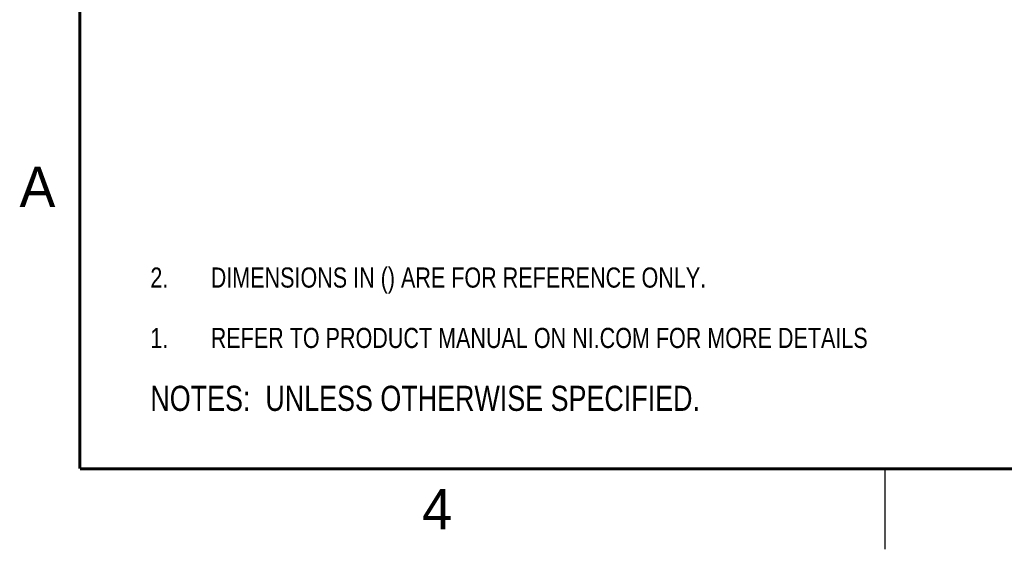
# Model space of a CAD drawing. Header units: inches. Extents: x 0 to 22, y 0 to 17.
# Tile 1 of 56: x 0.1 to 6.2, y 0 to 3.3. Entities that reach past the tile are written whole.
import ezdxf

# ---------------------------------------------------------------- set-up
doc = ezdxf.new("R2010")
doc.units = ezdxf.units.IN
doc.header["$LTSCALE"] = 1.21
doc.header["$MEASUREMENT"] = 0
doc.layers.get('0').update_dxf_attribs({"linetype": 'CONTINUOUS'})
doc.layers.add('DETAIL', color=7, linetype='CONTINUOUS')
doc.styles.get("Standard").update_dxf_attribs({"font": 'txt', "width": 0.8})
doc.styles.add('TEXTSTYLE_2', font='txt')

# ---------------------------------------------------------------- blocks, each defined once
blk = doc.blocks.new('SYMBOL_9_BL0', base_point=(3.6251, 1.3124))
at = {"color": 2, "linetype": 'CONTINUOUS', "width": 0.8}
for s, p in [('1.', (0.9376, 1.2498)), ('REFER TO PRODUCT MANUAL ON NI.COM FOR MORE DETAILS', (1.3125, 1.25))]:
    blk.add_text(s, height=0.125, dxfattribs=at).set_placement(p)
blk = doc.blocks.new('SYMBOL_4_BL1', base_point=(3.1215, 0.9375))
at = {"layer": 'DETAIL', "color": 2, "linetype": 'CONTINUOUS', "width": 0.8}
blk.add_text('NOTES:  UNLESS OTHERWISE SPECIFIED.', height=0.156, dxfattribs=at).set_placement((0.9375, 0.8595))
blk = doc.blocks.new('SYMBOL_17_BL3', base_point=(3.1251, 1.6874))
at = {"layer": 'DETAIL', "color": 2, "linetype": 'CONTINUOUS', "width": 0.8}
for s, p in [('2.', (0.9376, 1.6248)), ('DIMENSIONS IN () ARE FOR REFERENCE ONLY.', (1.3125, 1.625))]:
    blk.add_text(s, height=0.125, dxfattribs=at).set_placement(p)

msp = doc.modelspace()

# ---------------------------------------------------------------- linework, layer by layer
at = {"color": 2, "linetype": 'CONTINUOUS'}
msp.add_line((5.5, 0), (5.5, 0.5), dxfattribs=at)
at = {"color": 7, "linetype": 'CONTINUOUS', "const_width": 0.02}
for points in [[(0.5, 16.5), (0.5, 0.5)], [(0.5, 0.5), (21.5, 0.5)]]:
    msp.add_lwpolyline(points, dxfattribs=at)

# ---------------------------------------------------------------- block references
at = {"color": 2, "linetype": 'CONTINUOUS'}
msp.add_blockref('SYMBOL_9_BL0', (3.6251, 1.3124), dxfattribs=at)
at = {"layer": 'DETAIL', "color": 2, "linetype": 'CONTINUOUS'}
for name, p in [('SYMBOL_17_BL3', (3.1251, 1.6874)), ('SYMBOL_4_BL1', (3.1215, 0.9375))]:
    msp.add_blockref(name, p, dxfattribs=at)

# ---------------------------------------------------------------- texts
at = {"color": 2, "linetype": 'CONTINUOUS', "char_height": 0.25, "width": 0.25, "attachment_point": 1, "line_spacing_factor": 0.9, "style": 'TEXTSTYLE_2'}
for s, insert in [('A', (0.125, 2.375)), ('4', (2.625, 0.375))]:
    msp.add_mtext(s, dxfattribs=dict(at, insert=insert))

doc.saveas('drawing.dxf')
